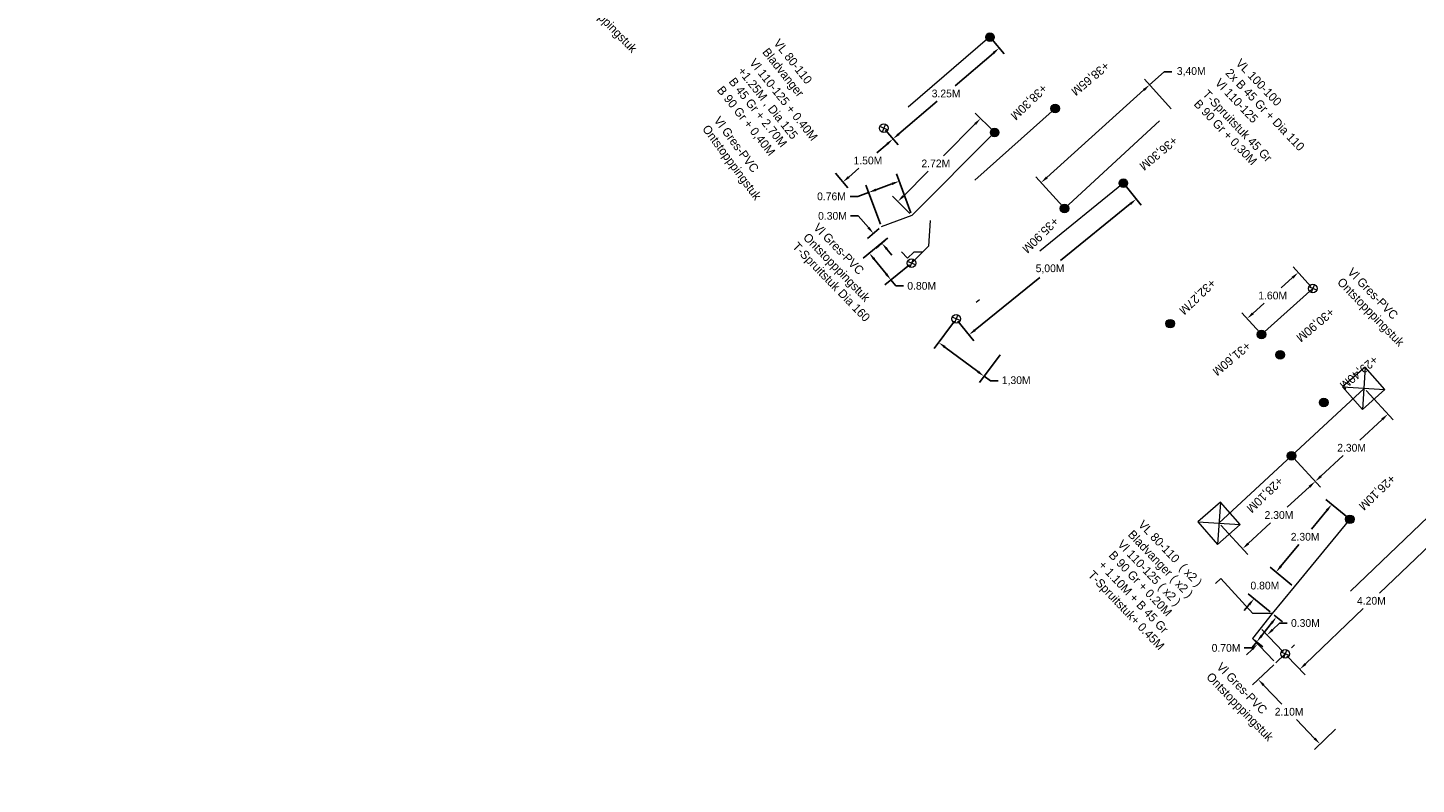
# Model space of a CAD drawing. Header units: inches. Extents: x 0 to 191500, y 0 to 342750.
# Tile 150 of 256: x 186751 to 186783, y 331665 to 331683. Entities that reach past the tile are written whole.
import ezdxf

# ---------------------------------------------------------------- set-up
doc = ezdxf.new("R2010")
doc.units = ezdxf.units.IN
doc.header["$MEASUREMENT"] = 0
for name, pattern in [('RI-HWA_HUISAANSLUITING', [4.8, 3, -1.8]), ('RI-HWA_KOLKAANSLUITING', [4.3, 2.5, -1.8]), ('RI-VWA_HUISAANSLUITING', [6.1, 2.5, -1.8, 0, -1.8])]:
    doc.linetypes.add(name, pattern=pattern)
doc.layers.get('0').update_dxf_attribs({"lineweight": 20})
doc.layers.get('DefPoints').update_dxf_attribs({"lineweight": 20})
for name, color, linetype, lineweight in [('ECW', 150, 'Continuous', 20), ('N-WE-RI-HWA-MAATVOERING-T25', 151, 'Continuous', 20), ('N-WE-RI-HWA_HUISAANSLUITING', 150, 'RI-HWA_HUISAANSLUITING', 20), ('N-WE-RI-HWA_KOLK-S', 150, 'Continuous', 20), ('N-WE-RI-HWA_KOLKAANSLUITING', 150, 'RI-HWA_KOLKAANSLUITING', 20), ('N-WE-RI-INLAAT', 7, 'Continuous', 20), ('N-WE-RI-VWA-MAATVOERING-T25', 30, 'Continuous', 20), ('N-WE-RI-VWA_HUISAANSLUITING', 20, 'RI-VWA_HUISAANSLUITING', 20), ('N-WE-RI-VWA_RIOOLPUT_ONTSTOPPINGSPUT-G', 30, 'Continuous', 20), ('Tekst algemeen', 7, 'Continuous', 20)]:
    doc.layers.add(name, color=color, linetype=linetype, lineweight=lineweight)
doc.dimstyles.get("Standard").update_dxf_attribs({"dimtxt": 0.18, "dimasz": 0.18, "dimexe": 0.18, "dimexo": 0.0625, "dimgap": 0.09, "dimtad": 0, "dimtih": 1, "dimtoh": 1, "dimdec": 4, "dimzin": 0, "dimdsep": 46, "dimtxsty": 'Standard', "dimcen": 0.09, "dimadec": 0, "dimazin": 0, "dimtfac": 1, "dimtdec": 4, "dimtofl": 0, "dimtmove": 0, "dimatfit": 3, "dimfxl": 1, "dimtolj": 1, "dimtzin": 0, "dimarcsym": 0})
picture_1 = doc.add_image_def('image1.ecw', size_in_pixel=(220000, 285000))

# ---------------------------------------------------------------- blocks, each defined once
blk = doc.blocks.new('*D3121')
at = {"layer": 'DefPoints', "color": 0, "transparency": 16777216}
for p in [(186780.774, 331676.978), (186779.25, 331676.279), (186779.586, 331675.907)]:
    blk.add_point(p, dxfattribs=at)
at = {"layer": 'N-WE-RI-VWA-MAATVOERING-T25', "color": 0, "lineweight": -2, "transparency": 16777216}
for p, q in [((186780.732, 331677.025), (186780.318, 331677.484)), ((186780.305, 331677.23), (186780.044, 331676.994)), ((186779.384, 331676.399), (186779.645, 331676.634)), ((186779.544, 331675.953), (186779.13, 331676.412))]:
    blk.add_line(p, q, dxfattribs=at)
at = {"layer": 'N-WE-RI-VWA-MAATVOERING-T25', "color": 0, "transparency": 16777216}
for points in [[(186780.285, 331677.252), (186780.325, 331677.207), (186780.439, 331677.35)], [(186779.364, 331676.422), (186779.404, 331676.377), (186779.25, 331676.279)]]:
    blk.add_solid(points, dxfattribs=at)
at = {"layer": 'N-WE-RI-VWA-MAATVOERING-T25', "color": 0, "transparency": 16777216, "insert": (186779.844, 331676.814), "char_height": 0.18, "attachment_point": 5}
blk.add_mtext('\\A1;1.60M', dxfattribs=at)
blk = doc.blocks.new('*D3122')
at = {"layer": 'DefPoints', "color": 0, "transparency": 16777216}
for p in [(186776.986, 331681.711), (186777.53, 331681.108), (186775.009, 331678.836)]:
    blk.add_point(p, dxfattribs=at)
at = {"layer": 'N-WE-RI-HWA-MAATVOERING-T25', "color": 0, "lineweight": -2, "transparency": 16777216}
for p, q in [((186777.488, 331681.155), (186776.866, 331681.845)), ((186776.986, 331681.711), (186777.322, 331682.014)), ((186777.322, 331682.014), (186777.502, 331682.014)), ((186774.6, 331679.559), (186776.853, 331681.59)), ((186774.967, 331678.882), (186774.345, 331679.572))]:
    blk.add_line(p, q, dxfattribs=at)
at = {"layer": 'N-WE-RI-HWA-MAATVOERING-T25', "color": 0, "transparency": 16777216}
for points in [[(186776.832, 331681.613), (186776.873, 331681.568), (186776.986, 331681.711)], [(186774.579, 331679.581), (186774.62, 331679.537), (186774.466, 331679.438)]]:
    blk.add_solid(points, dxfattribs=at)
at = {"layer": 'N-WE-RI-HWA-MAATVOERING-T25', "color": 0, "transparency": 16777216, "insert": (186777.952, 331682.014), "char_height": 0.18, "attachment_point": 5}
blk.add_mtext('\\A1;3,40M', dxfattribs=at)
blk = doc.blocks.new('*D3123')
at = {"layer": 'DefPoints', "color": 0, "transparency": 16777216}
for p in [(186772.492, 331676.271), (186773.549, 331675.485), (186773.142, 331674.938)]:
    blk.add_point(p, dxfattribs=at)
at = {"layer": 'N-WE-RI-VWA-MAATVOERING-T25', "color": 0, "lineweight": -2, "transparency": 16777216}
for p, q in [((186772.455, 331676.221), (186771.978, 331675.581)), ((186772.23, 331675.617), (186772.998, 331675.046)), ((186773.512, 331675.435), (186773.035, 331674.794)), ((186773.142, 331674.938), (186773.287, 331674.831)), ((186773.287, 331674.831), (186773.467, 331674.831))]:
    blk.add_line(p, q, dxfattribs=at)
at = {"layer": 'N-WE-RI-VWA-MAATVOERING-T25', "color": 0, "transparency": 16777216}
for points in [[(186772.248, 331675.642), (186772.212, 331675.593), (186772.085, 331675.725)], [(186773.016, 331675.07), (186772.98, 331675.022), (186773.142, 331674.938)]]:
    blk.add_solid(points, dxfattribs=at)
at = {"layer": 'N-WE-RI-VWA-MAATVOERING-T25', "color": 0, "transparency": 16777216, "insert": (186773.887, 331674.831), "char_height": 0.18, "attachment_point": 5}
blk.add_mtext('\\A1;1,30M', dxfattribs=at)
blk = doc.blocks.new('*D3124')
at = {"layer": 'DefPoints', "color": 0, "transparency": 16777216}
for p in [(186776.376, 331679.425), (186776.676, 331679.056), (186772.492, 331676.271)]:
    blk.add_point(p, dxfattribs=at)
at = {"layer": 'N-WE-RI-VWA-MAATVOERING-T25', "color": 0, "lineweight": -2, "transparency": 16777216}
for p, q in [((186776.415, 331679.376), (186776.789, 331678.916)), ((186776.536, 331678.942), (186774.914, 331677.626)), ((186772.932, 331676.016), (186774.434, 331677.236)), ((186772.532, 331676.223), (186772.905, 331675.762))]:
    blk.add_line(p, q, dxfattribs=at)
at = {"layer": 'N-WE-RI-VWA-MAATVOERING-T25', "color": 0, "transparency": 16777216}
for points in [[(186776.517, 331678.965), (186776.555, 331678.919), (186776.676, 331679.056)], [(186772.913, 331676.039), (186772.951, 331675.992), (186772.792, 331675.902)]]:
    blk.add_solid(points, dxfattribs=at)
at = {"layer": 'N-WE-RI-VWA-MAATVOERING-T25', "color": 0, "transparency": 16777216, "insert": (186774.674, 331677.431), "char_height": 0.18, "attachment_point": 5}
blk.add_mtext('\\A1;5,00M', dxfattribs=at)
blk = doc.blocks.new('*D3075')
at = {"layer": 'DefPoints', "color": 0, "transparency": 16777216}
for p in [(186770.949, 331678.185), (186771.453, 331677.564), (186770.978, 331677.178)]:
    blk.add_point(p, dxfattribs=at)
at = {"layer": 'N-WE-RI-VWA-MAATVOERING-T25', "color": 0, "lineweight": -2, "transparency": 16777216}
for p, q in [((186770.901, 331678.146), (186770.334, 331677.686)), ((186770.588, 331677.66), (186770.865, 331677.318)), ((186771.405, 331677.525), (186770.839, 331677.065)), ((186770.978, 331677.178), (186771.092, 331677.039)), ((186771.092, 331677.039), (186771.272, 331677.039))]:
    blk.add_line(p, q, dxfattribs=at)
at = {"layer": 'N-WE-RI-VWA-MAATVOERING-T25', "color": 0, "transparency": 16777216}
for points in [[(186770.611, 331677.679), (186770.564, 331677.641), (186770.474, 331677.799)], [(186770.888, 331677.337), (186770.842, 331677.299), (186770.978, 331677.178)]]:
    blk.add_solid(points, dxfattribs=at)
at = {"layer": 'N-WE-RI-VWA-MAATVOERING-T25', "color": 0, "transparency": 16777216, "insert": (186771.692, 331677.039), "char_height": 0.18, "attachment_point": 5}
blk.add_mtext('\\A1;0.80M', dxfattribs=at)
blk = doc.blocks.new('*D3076')
at = {"layer": 'DefPoints', "color": 0, "transparency": 16777216}
for p in [(186770.754, 331678.413), (186770.767, 331678.029), (186770.949, 331678.185)]:
    blk.add_point(p, dxfattribs=at)
at = {"layer": 'N-WE-RI-HWA-MAATVOERING-T25', "color": 0, "lineweight": -2, "transparency": 16777216}
for p, q in [((186770.22, 331678.665), (186770.04, 331678.665)), ((186770.454, 331678.393), (186770.22, 331678.665)), ((186770.706, 331678.372), (186770.435, 331678.139)), ((186770.902, 331678.144), (186770.631, 331677.911)), ((186770.884, 331677.892), (186771.002, 331677.756))]:
    blk.add_line(p, q, dxfattribs=at)
at = {"layer": 'N-WE-RI-HWA-MAATVOERING-T25', "color": 0, "transparency": 16777216}
for points in [[(186770.477, 331678.412), (186770.431, 331678.373), (186770.572, 331678.256)], [(186770.907, 331677.912), (186770.862, 331677.873), (186770.767, 331678.029)]]:
    blk.add_solid(points, dxfattribs=at)
at = {"layer": 'N-WE-RI-HWA-MAATVOERING-T25', "color": 0, "transparency": 16777216, "insert": (186769.62, 331678.665), "char_height": 0.18, "attachment_point": 5}
blk.add_mtext('\\A1;0.30M', dxfattribs=at)
blk = doc.blocks.new('*D3082')
at = {"layer": 'DefPoints', "color": 0, "transparency": 16777216}
for p in [(186779.915, 331668.281), (186781.348, 331666.784), (186780.942, 331666.396)]:
    blk.add_point(p, dxfattribs=at)
at = {"layer": 'N-WE-RI-VWA-MAATVOERING-T25', "color": 0, "lineweight": -2, "transparency": 16777216}
for p, q in [((186779.87, 331668.238), (186779.379, 331667.768)), ((186779.634, 331667.763), (186780.053, 331667.324)), ((186780.818, 331666.526), (186780.398, 331666.964)), ((186781.303, 331666.741), (186780.812, 331666.271))]:
    blk.add_line(p, q, dxfattribs=at)
at = {"layer": 'N-WE-RI-VWA-MAATVOERING-T25', "color": 0, "transparency": 16777216}
for points in [[(186779.655, 331667.783), (186779.612, 331667.742), (186779.509, 331667.893)], [(186780.839, 331666.546), (186780.796, 331666.505), (186780.942, 331666.396)]]:
    blk.add_solid(points, dxfattribs=at)
at = {"layer": 'N-WE-RI-VWA-MAATVOERING-T25', "color": 0, "transparency": 16777216, "insert": (186780.226, 331667.144), "char_height": 0.18, "attachment_point": 5}
blk.add_mtext('\\A1;2.10M', dxfattribs=at)
blk = doc.blocks.new('*D3083')
at = {"layer": 'DefPoints', "color": 0, "transparency": 16777216}
for p in [(186783.457, 331671.672), (186780.132, 331668.489), (186780.475, 331668.131)]:
    blk.add_point(p, dxfattribs=at)
at = {"layer": 'N-WE-RI-VWA-MAATVOERING-T25', "color": 0, "lineweight": -2, "transparency": 16777216}
for p, q in [((186783.5, 331671.627), (186783.924, 331671.184)), ((186783.67, 331671.189), (186782.325, 331669.902)), ((186780.605, 331668.255), (186781.949, 331669.542)), ((186780.175, 331668.444), (186780.599, 331668.001))]:
    blk.add_line(p, q, dxfattribs=at)
at = {"layer": 'N-WE-RI-VWA-MAATVOERING-T25', "color": 0, "transparency": 16777216}
for points in [[(186783.649, 331671.211), (186783.69, 331671.168), (186783.8, 331671.314)], [(186780.584, 331668.277), (186780.625, 331668.234), (186780.475, 331668.131)]]:
    blk.add_solid(points, dxfattribs=at)
at = {"layer": 'N-WE-RI-VWA-MAATVOERING-T25', "color": 0, "transparency": 16777216, "insert": (186782.137, 331669.722), "char_height": 0.18, "attachment_point": 5}
blk.add_mtext('\\A1;4.20M', dxfattribs=at)
blk = doc.blocks.new('*D3084')
at = {"layer": 'DefPoints', "color": 0, "transparency": 16777216}
for p in [(186779.713, 331668.926), (186779.915, 331668.281), (186780.132, 331668.489)]:
    blk.add_point(p, dxfattribs=at)
at = {"layer": 'N-WE-RI-VWA-MAATVOERING-T25', "color": 0, "lineweight": -2, "transparency": 16777216}
for p, q in [((186779.843, 331669.051), (186780.004, 331669.205)), ((186780.004, 331669.205), (186780.184, 331669.205)), ((186780.089, 331668.534), (186779.589, 331669.056)), ((186779.366, 331668.594), (186779.236, 331668.47)), ((186779.872, 331668.327), (186779.372, 331668.849))]:
    blk.add_line(p, q, dxfattribs=at)
at = {"layer": 'N-WE-RI-VWA-MAATVOERING-T25', "color": 0, "transparency": 16777216}
for points in [[(186779.822, 331669.072), (186779.864, 331669.029), (186779.713, 331668.926)], [(186779.346, 331668.616), (186779.387, 331668.573), (186779.496, 331668.719)]]:
    blk.add_solid(points, dxfattribs=at)
at = {"layer": 'N-WE-RI-VWA-MAATVOERING-T25', "color": 0, "transparency": 16777216, "insert": (186780.604, 331669.205), "char_height": 0.18, "attachment_point": 5}
blk.add_mtext('\\A1;0.30M', dxfattribs=at)
blk = doc.blocks.new('*D3087')
at = {"layer": 'DefPoints', "color": 0, "transparency": 16777216}
for p in [(186781.97, 331674.653), (186780.283, 331673.089), (186780.833, 331672.496)]:
    blk.add_point(p, dxfattribs=at)
at = {"layer": 'N-WE-RI-HWA-MAATVOERING-T25', "color": 0, "lineweight": -2, "transparency": 16777216}
for p, q in [((186782.013, 331674.607), (186782.642, 331673.927)), ((186782.388, 331673.937), (186781.871, 331673.457)), ((186780.965, 331672.618), (186781.482, 331673.097)), ((186780.326, 331673.043), (186780.956, 331672.364))]:
    blk.add_line(p, q, dxfattribs=at)
at = {"layer": 'N-WE-RI-HWA-MAATVOERING-T25', "color": 0, "transparency": 16777216}
for points in [[(186782.368, 331673.959), (186782.408, 331673.915), (186782.52, 331674.059)], [(186780.945, 331672.64), (186780.986, 331672.596), (186780.833, 331672.496)]]:
    blk.add_solid(points, dxfattribs=at)
at = {"layer": 'N-WE-RI-HWA-MAATVOERING-T25', "color": 0, "transparency": 16777216, "insert": (186781.677, 331673.277), "char_height": 0.18, "attachment_point": 5}
blk.add_mtext('\\A1;2.30M', dxfattribs=at)
blk = doc.blocks.new('*D3088')
at = {"layer": 'DefPoints', "color": 0, "transparency": 16777216}
for p in [(186780.283, 331673.089), (186778.596, 331671.526), (186779.146, 331670.932)]:
    blk.add_point(p, dxfattribs=at)
at = {"layer": 'N-WE-RI-HWA-MAATVOERING-T25', "color": 0, "lineweight": -2, "transparency": 16777216}
for p, q in [((186780.326, 331673.043), (186780.956, 331672.364)), ((186780.701, 331672.373), (186780.184, 331671.894)), ((186778.639, 331671.48), (186779.269, 331670.8)), ((186779.278, 331671.055), (186779.796, 331671.534))]:
    blk.add_line(p, q, dxfattribs=at)
at = {"layer": 'N-WE-RI-HWA-MAATVOERING-T25', "color": 0, "transparency": 16777216}
for points in [[(186780.681, 331672.395), (186780.722, 331672.351), (186780.833, 331672.496)], [(186779.258, 331671.077), (186779.299, 331671.033), (186779.146, 331670.932)]]:
    blk.add_solid(points, dxfattribs=at)
at = {"layer": 'N-WE-RI-HWA-MAATVOERING-T25', "color": 0, "transparency": 16777216, "insert": (186779.99, 331671.714), "char_height": 0.18, "attachment_point": 5}
blk.add_mtext('\\A1;2.30M', dxfattribs=at)
blk = doc.blocks.new('*D2917')
at = {"layer": 'DefPoints', "color": 0, "transparency": 16777216}
for p in [(186781.636, 331671.616), (186779.922, 331670.388), (186780.34, 331670.043)]:
    blk.add_point(p, dxfattribs=at)
at = {"layer": 'N-WE-RI-HWA-MAATVOERING-T25', "color": 0, "lineweight": -2, "transparency": 16777216}
for p, q in [((186781.102, 331671.822), (186780.746, 331671.389)), ((186781.587, 331671.655), (186781.078, 331672.075)), ((186780.036, 331670.527), (186780.449, 331671.029)), ((186780.292, 331670.083), (186779.783, 331670.503))]:
    blk.add_line(p, q, dxfattribs=at)
at = {"layer": 'N-WE-RI-HWA-MAATVOERING-T25', "color": 0, "transparency": 16777216}
for points in [[(186781.079, 331671.841), (186781.125, 331671.803), (186781.217, 331671.961)], [(186780.013, 331670.546), (186780.059, 331670.508), (186779.922, 331670.388)]]:
    blk.add_solid(points, dxfattribs=at)
at = {"layer": 'N-WE-RI-HWA-MAATVOERING-T25', "color": 0, "transparency": 16777216, "insert": (186780.598, 331671.209), "char_height": 0.18, "attachment_point": 5}
blk.add_mtext('\\A1;2.30M', dxfattribs=at)
blk = doc.blocks.new('*D2918')
at = {"layer": 'DefPoints', "color": 0, "transparency": 16777216}
for p in [(186780.34, 331670.043), (186779.412, 331669.773), (186779.831, 331669.427)]:
    blk.add_point(p, dxfattribs=at)
at = {"layer": 'N-WE-RI-HWA-MAATVOERING-T25', "color": 0, "lineweight": -2, "transparency": 16777216}
for p, q in [((186780.292, 331670.083), (186779.783, 331670.504)), ((186780.037, 331670.528), (186780.152, 331670.667)), ((186779.782, 331669.467), (186779.274, 331669.887)), ((186779.298, 331669.634), (186779.183, 331669.495))]:
    blk.add_line(p, q, dxfattribs=at)
at = {"layer": 'N-WE-RI-HWA-MAATVOERING-T25', "color": 0, "transparency": 16777216}
for points in [[(186780.014, 331670.547), (186780.06, 331670.509), (186779.922, 331670.389)], [(186779.275, 331669.653), (186779.321, 331669.615), (186779.412, 331669.773)]]:
    blk.add_solid(points, dxfattribs=at)
at = {"layer": 'N-WE-RI-HWA-MAATVOERING-T25', "color": 0, "transparency": 16777216, "insert": (186779.663, 331670.075), "char_height": 0.18, "attachment_point": 5}
blk.add_mtext('\\A1;0.80M', dxfattribs=at)
blk = doc.blocks.new('*D2919')
at = {"layer": 'DefPoints', "color": 0, "transparency": 16777216}
for p in [(186779.831, 331669.427), (186779.372, 331668.849), (186779.473, 331668.768)]:
    blk.add_point(p, dxfattribs=at)
at = {"layer": 'N-WE-RI-HWA-MAATVOERING-T25', "color": 0, "lineweight": -2, "transparency": 16777216}
for p, q in [((186779.82, 331669.205), (186779.585, 331668.909)), ((186779.88, 331669.388), (186780.073, 331669.234)), ((186779.361, 331668.627), (186779.181, 331668.627)), ((186779.473, 331668.768), (186779.361, 331668.627)), ((186779.421, 331668.81), (186779.614, 331668.656))]:
    blk.add_line(p, q, dxfattribs=at)
at = {"layer": 'N-WE-RI-HWA-MAATVOERING-T25', "color": 0, "transparency": 16777216}
for points in [[(186779.797, 331669.224), (186779.844, 331669.187), (186779.932, 331669.346)], [(186779.562, 331668.928), (186779.609, 331668.891), (186779.473, 331668.768)]]:
    blk.add_solid(points, dxfattribs=at)
at = {"layer": 'N-WE-RI-HWA-MAATVOERING-T25', "color": 0, "transparency": 16777216, "insert": (186778.761, 331668.627), "char_height": 0.18, "attachment_point": 5}
blk.add_mtext('\\A1;0.70M', dxfattribs=at)
blk = doc.blocks.new('*D2932')
at = {"layer": 'DefPoints', "color": 0, "transparency": 16777216}
for p in [(186773.278, 331682.817), (186770.809, 331680.702), (186771.024, 331680.451)]:
    blk.add_point(p, dxfattribs=at)
at = {"layer": 'N-WE-RI-VWA-MAATVOERING-T25', "color": 0, "lineweight": -2, "transparency": 16777216}
for p, q in [((186773.319, 331682.769), (186773.61, 331682.429)), ((186773.356, 331682.448), (186772.469, 331681.688)), ((186771.161, 331680.568), (186772.049, 331681.328)), ((186770.85, 331680.655), (186771.142, 331680.315))]:
    blk.add_line(p, q, dxfattribs=at)
at = {"layer": 'N-WE-RI-VWA-MAATVOERING-T25', "color": 0, "transparency": 16777216}
for points in [[(186773.337, 331682.471), (186773.376, 331682.426), (186773.493, 331682.565)], [(186771.142, 331680.591), (186771.181, 331680.546), (186771.024, 331680.451)]]:
    blk.add_solid(points, dxfattribs=at)
at = {"layer": 'N-WE-RI-VWA-MAATVOERING-T25', "color": 0, "transparency": 16777216, "insert": (186772.259, 331681.508), "char_height": 0.18, "attachment_point": 5}
blk.add_mtext('\\A1;3.25M', dxfattribs=at)
blk = doc.blocks.new('*D2933')
at = {"layer": 'DefPoints', "color": 0, "transparency": 16777216}
for p in [(186770.809, 331680.702), (186769.645, 331679.702), (186769.861, 331679.451)]:
    blk.add_point(p, dxfattribs=at)
at = {"layer": 'N-WE-RI-VWA-MAATVOERING-T25', "color": 0, "lineweight": -2, "transparency": 16777216}
for p, q in [((186770.85, 331680.655), (186771.142, 331680.315)), ((186770.888, 331680.334), (186770.652, 331680.131)), ((186769.686, 331679.654), (186769.978, 331679.314)), ((186769.997, 331679.568), (186770.234, 331679.771))]:
    blk.add_line(p, q, dxfattribs=at)
at = {"layer": 'N-WE-RI-VWA-MAATVOERING-T25', "color": 0, "transparency": 16777216}
for points in [[(186770.869, 331680.357), (186770.908, 331680.312), (186771.025, 331680.452)], [(186769.978, 331679.591), (186770.017, 331679.545), (186769.861, 331679.451)]]:
    blk.add_solid(points, dxfattribs=at)
at = {"layer": 'N-WE-RI-VWA-MAATVOERING-T25', "color": 0, "transparency": 16777216, "insert": (186770.443, 331679.951), "char_height": 0.18, "attachment_point": 5}
blk.add_mtext('\\A1;1.50M', dxfattribs=at)
blk = doc.blocks.new('*D3143')
at = {"layer": 'DefPoints', "color": 0, "transparency": 16777216}
for p in [(186773.386, 331680.604), (186771.139, 331678.999), (186771.464, 331678.675)]:
    blk.add_point(p, dxfattribs=at)
at = {"layer": 'N-WE-RI-HWA-MAATVOERING-T25', "color": 0, "lineweight": -2, "transparency": 16777216}
for p, q in [((186772.934, 331680.801), (186772.2, 331680.064)), ((186773.342, 331680.648), (186772.933, 331681.055)), ((186771.266, 331679.127), (186771.841, 331679.704)), ((186771.42, 331678.719), (186771.011, 331679.126))]:
    blk.add_line(p, q, dxfattribs=at)
at = {"layer": 'N-WE-RI-HWA-MAATVOERING-T25', "color": 0, "transparency": 16777216}
for points in [[(186772.913, 331680.822), (186772.955, 331680.78), (186773.061, 331680.928)], [(186771.244, 331679.148), (186771.287, 331679.106), (186771.139, 331678.999)]]:
    blk.add_solid(points, dxfattribs=at)
at = {"layer": 'N-WE-RI-HWA-MAATVOERING-T25', "color": 0, "transparency": 16777216, "insert": (186772.02, 331679.884), "char_height": 0.18, "attachment_point": 5}
blk.add_mtext('\\A1;2.72M', dxfattribs=at)
blk = doc.blocks.new('*D3144')
at = {"layer": 'DefPoints', "color": 0, "transparency": 16777216}
for p in [(186770.46, 331679.209), (186771.464, 331678.675), (186770.754, 331678.413)]:
    blk.add_point(p, dxfattribs=at)
at = {"layer": 'N-WE-RI-HWA-MAATVOERING-T25', "color": 0, "lineweight": -2, "transparency": 16777216}
for p, q in [((186771.442, 331678.734), (186771.108, 331679.64)), ((186770.46, 331679.209), (186770.212, 331679.118)), ((186770.732, 331678.471), (186770.397, 331679.378)), ((186771.001, 331679.409), (186770.628, 331679.272)), ((186770.212, 331679.118), (186770.032, 331679.118))]:
    blk.add_line(p, q, dxfattribs=at)
at = {"layer": 'N-WE-RI-HWA-MAATVOERING-T25', "color": 0, "transparency": 16777216}
for points in [[(186770.618, 331679.3), (186770.639, 331679.243), (186770.46, 331679.209)], [(186770.991, 331679.437), (186771.012, 331679.381), (186771.17, 331679.471)]]:
    blk.add_solid(points, dxfattribs=at)
at = {"layer": 'N-WE-RI-HWA-MAATVOERING-T25', "color": 0, "transparency": 16777216, "insert": (186769.597, 331679.118), "char_height": 0.18, "attachment_point": 5}
blk.add_mtext('\\A1;0.76M', dxfattribs=at)
blk = doc.blocks.new('A$C2C270354')
h = blk.add_hatch(color=256)
h.dxf.hatch_style = 1
edge = h.paths.add_edge_path()
edge.add_arc((0, 0), 0.1, 0, 360)
blk.add_circle((0, 0), 0.1)

msp = doc.modelspace()

# ---------------------------------------------------------------- linework, layer by layer
at = {"layer": 'N-WE-RI-HWA_HUISAANSLUITING'}
for p, q in [((186775.00916, 331678.83585), (186777.49944, 331681.13464)), ((186773.38637, 331680.60405), (186771.46407, 331678.67492)), ((186771.46407, 331678.67492), (186770.7536, 331678.41267)), ((186781.63555, 331671.61567), (186780.34047, 331670.04322)), ((186778.64276, 331670.24256), (186778.51763, 331670.12654)), ((186779.38064, 331669.42676), (186778.64276, 331670.24256)), ((186780.34047, 331670.04322), (186779.83064, 331669.42672)), ((186779.83064, 331669.42672), (186779.37179, 331668.84895)), ((186779.83064, 331669.42672), (186779.38064, 331669.42676))]:
    msp.add_line(p, q, dxfattribs=at)
at = {"layer": 'N-WE-RI-HWA_KOLK-S'}
for p, q in [((186781.99122, 331675.15157), (186781.46755, 331674.69242)), ((186781.99122, 331675.15157), (186781.92669, 331674.16875)), ((186782.45037, 331674.6279), (186781.99122, 331675.15157)), ((186781.46755, 331674.69242), (186782.45037, 331674.6279)), ((186781.46755, 331674.69242), (186781.92669, 331674.16875)), ((186781.92669, 331674.16875), (186782.45037, 331674.6279)), ((186778.62871, 331672.01701), (186778.10503, 331671.55787)), ((186778.62871, 331672.01701), (186778.56418, 331671.03419)), ((186779.08785, 331671.49334), (186778.62871, 331672.01701)), ((186778.10503, 331671.55787), (186779.08785, 331671.49334)), ((186778.10503, 331671.55787), (186778.56418, 331671.03419)), ((186778.56418, 331671.03419), (186779.08785, 331671.49334))]:
    msp.add_line(p, q, dxfattribs=at)
at = {"layer": 'N-WE-RI-HWA_KOLKAANSLUITING'}
for q in [(186781.97019, 331674.65256), (186778.59644, 331671.5256)]:
    msp.add_line((186780.28322, 331673.08918), q, dxfattribs=at)
at = {"layer": 'N-WE-RI-VWA_HUISAANSLUITING'}
for p, q in [((186773.27361, 331682.82134), (186770.80933, 331680.70242)), ((186774.79098, 331681.15999), (186771.88532, 331678.55863)), ((186776.37579, 331679.4248), (186772.49218, 331676.27149)), ((186771.88532, 331678.55863), (186771.85221, 331677.95954)), ((186771.45346, 331677.56414), (186771.85221, 331677.95954)), ((186771.85221, 331677.95954), (186771.71019, 331677.81872)), ((186771.36072, 331677.68586), (186771.21928, 331677.82726)), ((186771.51019, 331677.81874), (186771.36072, 331677.68586)), ((186771.71019, 331677.81872), (186771.51019, 331677.81874)), ((186779.58559, 331675.90681), (186780.77388, 331676.97824)), ((186783.45685, 331671.67183), (186780.13182, 331668.48883)), ((186780.13182, 331668.48883), (186779.91511, 331668.28138))]:
    msp.add_line(p, q, dxfattribs=at)
at = {"layer": 'N-WE-RI-VWA_RIOOLPUT_ONTSTOPPINGSPUT-G'}
for p, q in [((186770.84834, 331680.7945), (186770.77033, 331680.61035)), ((186770.90141, 331680.66342), (186770.71725, 331680.74143)), ((186771.54554, 331677.52513), (186771.36138, 331677.60314)), ((186771.49246, 331677.65622), (186771.41445, 331677.47206)), ((186780.86596, 331676.93923), (186780.6818, 331677.01724)), ((186780.81288, 331677.07032), (186780.73487, 331676.88616)), ((186772.58426, 331676.23248), (186772.4001, 331676.31049)), ((186772.53118, 331676.36357), (186772.45317, 331676.17941)), ((186780.17083, 331668.58091), (186780.09282, 331668.39675)), ((186780.2239, 331668.44982), (186780.03974, 331668.52783))]:
    msp.add_line(p, q, dxfattribs=at)
for centre in [(186770.80933, 331680.70242), (186771.45346, 331677.56414), (186780.77388, 331676.97824), (186772.49218, 331676.27149), (186780.13182, 331668.48883)]:
    msp.add_circle(centre, 0.1, dxfattribs=at)

# ---------------------------------------------------------------- block references
at = {"layer": 'N-WE-RI-INLAAT', "rotation": 311.4301972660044}
for p in [(186773.27792, 331682.81663), (186774.79098, 331681.15999), (186773.38637, 331680.60405), (186776.37579, 331679.4248), (186775.00916, 331678.83585), (186777.46363, 331676.16143), (186779.58559, 331675.90681), (186780.01748, 331675.43756), (186781.02906, 331674.32999), (186780.28322, 331673.08918), (186781.63555, 331671.61567)]:
    msp.add_blockref('A$C2C270354', p, dxfattribs=at)

# ---------------------------------------------------------------- texts
at = {"layer": 'N-WE-RI-HWA-MAATVOERING-T25'}
for s, rotation, p in [('+38,30M', 223.866334, (186774.49549, 331681.74246)), ('+35.90M', 224.625189, (186774.75601, 331678.6567)), ('+32,27M', 223.866334, (186778.40903, 331677.21863)), ('+28,10M', 223.866334, (186779.9765, 331672.61859)), ('+26,10M', 223.866334, (186782.58096, 331672.67287))]:
    msp.add_text(s, height=0.2, rotation=rotation, dxfattribs=at).set_placement(p)
at = {"layer": 'N-WE-RI-VWA-MAATVOERING-T25'}
for s, p in [('+38,65M', (186775.94822, 331682.26541)), ('+36,30M', (186777.53303, 331680.53022)), ('+30,90M', (186781.17472, 331676.54298)), ('+31,60M', (186779.23142, 331675.75873)), ('+29,40M', (186782.1863, 331675.43541))]:
    msp.add_text(s, height=0.2, rotation=219.947994, dxfattribs=at).set_placement(p)
at = {"layer": 'Tekst algemeen'}
for s, rotation, p in [('Ontstoppingstuk', 314.098581, (186763.61371, 331683.82709)), ('VL 80-110', 308.482308, (186768.23931, 331682.6737)), ('Bladvanger', 308.482308, (186767.97838, 331682.46628)), ('+1.25M , Dia 125', 308.482308, (186767.40604, 331682.02381)), ('Vl 110-125 + 0.40M', 308.482308, (186767.67902, 331682.22046)), ('2x B 45 Gr + Dia 110', 313.578251, (186778.73141, 331681.97033)), ('VL 100-100', 313.578251, (186778.97289, 331682.20011)), ('B 45 Gr + 2.70M', 308.482308, (186767.19862, 331681.77893)), ('Vl 110-125', 313.578251, (186778.48994, 331681.74055)), ('B 90 Gr + 0,40M', 308.482308, (186766.92563, 331681.58228)), ('T-Spruitstuk 45 Gr', 313.578251, (186778.20063, 331681.47877)), ('B 90 Gr + 0,30M', 313.578251, (186777.99779, 331681.25115)), ('Vl Gres-PVC', 306.453504, (186766.85265, 331680.88252)), ('Ontstopppingstuk', 306.453504, (186766.58454, 331680.68446)), ('Ontstopppingstuk', 314.098581, (186768.9236, 331678.14859)), ('Vl Gres-PVC', 314.098581, (186769.16298, 331678.38055)), ('T-Spruitstuk Dia 160', 314.098581, (186768.6738, 331677.93743)), ('Vl Gres-PVC', 314.098581, (186781.56763, 331677.34233)), ('Ontstopppingstuk', 314.098581, (186781.32825, 331677.11037)), ('VL 80-110  ( x2 )', 313.578251, (186776.70759, 331671.47837)), ('Vl 110-125 ( x2 )', 313.578251, (186776.22463, 331671.01881)), ('Bladvanger ( x2 )', 313.578251, (186776.46611, 331671.24859)), ('B 90 Gr + 0.20M', 313.578251, (186776.02218, 331670.76731)), ('+ 1.10M + B 45 Gr', 313.578251, (186775.7807, 331670.53753)), ('T-Spruitstuk+ 0.45M', 313.578251, (186775.53922, 331670.30775)), ('Vl Gres-PVC', 314.098581, (186778.52714, 331668.17074)), ('Ontstopppingstuk', 314.098581, (186778.28776, 331667.93877))]:
    msp.add_text(s, height=0.2, rotation=rotation, dxfattribs=at).set_placement(p)

# ---------------------------------------------------------------- dimensions: what is measured, and where the dimension line sits
at = {"layer": 'N-WE-RI-HWA-MAATVOERING-T25'}
for base, p1, p2, angle, text, picture, middle in [((186776.98626, 331681.71096), (186775.00916, 331678.83585), (186777.52957, 331681.10839), 42.039573, '3,40M', '*D3122', (186777.95226, 331682.01392)), ((186771.13861, 331678.99923), (186773.38637, 331680.60405), (186771.46407, 331678.67492), 225.101666, '2.72M', '*D3143', (186772.02042, 331679.88417)), ((186770.45957, 331679.20922), (186771.46407, 331678.67492), (186770.7536, 331678.41267), 200.260196, '0.76M', '*D3144', (186769.59652, 331679.11766)), ((186770.76711, 331678.02863), (186770.7536, 331678.41267), (186770.94919, 331678.1852), 310.690686, '0.30M', '*D3076', (186769.61952, 331678.66547)), ((186779.92151, 331670.38828), (186781.63555, 331671.61567), (186780.34047, 331670.04322), 230.524764, '2.30M', '*D2917', (186780.59756, 331671.20911)), ((186779.41238, 331669.77261), (186780.34047, 331670.04322), (186779.83064, 331669.42672), 230.410368, '0.80M', '*D2918', (186779.66251, 331670.07508))]:
    dim = msp.add_linear_dim(base=base, p1=p1, p2=p2, angle=angle, text=text, dimstyle='Standard', override={"dimtxsty": 'Standard'}, dxfattribs=at)
    dim.commit()
    dim.dimension.update_dxf_attribs({"geometry": picture, "text_midpoint": middle, "dimtype": 161})
for p1, p2, distance, text, picture, middle in [((186781.97019, 331674.65256), (186780.28322, 331673.08918), 0.80904, '2.30M', '*D3087', (186781.67663, 331673.27747)), ((186780.28322, 331673.08918), (186778.59644, 331671.5256), 0.80904, '2.30M', '*D3088', (186779.98983, 331671.71405)), ((186779.83064, 331669.42672), (186779.37179, 331668.84895), 0.12951, '0.70M', '*D2919', (186778.76126, 331668.62744))]:
    dim = msp.add_aligned_dim(p1=p1, p2=p2, distance=distance, text=text, dimstyle='Standard', override={"dimtxsty": 'Standard'}, dxfattribs=at)
    dim.commit()
    dim.dimension.update_dxf_attribs({"geometry": picture, "text_midpoint": middle})
at = {"layer": 'N-WE-RI-VWA-MAATVOERING-T25'}
for p1, p2, distance, text, picture, middle in [((186773.27792, 331682.81663), (186770.80933, 331680.70242), 0.33069, '3.25M', '*D2932', (186772.25873, 331681.50836)), ((186770.80933, 331680.70242), (186769.64534, 331679.70156), 0.33068, '1.50M', '*D2933', (186770.44293, 331679.95125)), ((186770.94919, 331678.1852), (186771.45346, 331677.56414), -0.612, '0.80M', '*D3075', (186771.69181, 331677.03863)), ((186780.77388, 331676.97824), (186779.58559, 331675.90681), -0.50074, '1.60M', '*D3121', (186779.84442, 331676.81441)), ((186783.45685, 331671.67183), (186780.13182, 331668.48883), 0.49562, '4.20M', '*D3083', (186782.13706, 331669.72231)), ((186779.91511, 331668.28138), (186781.34822, 331666.78432), -0.56207, '2.10M', '*D3082', (186780.22565, 331667.14417))]:
    dim = msp.add_aligned_dim(p1=p1, p2=p2, distance=distance, text=text, dimstyle='Standard', override={"dimtxsty": 'Standard'}, dxfattribs=at)
    dim.commit()
    dim.dimension.update_dxf_attribs({"geometry": picture, "text_midpoint": middle})
for base, p1, p2, angle, text, picture, middle in [((186776.67563, 331679.05552), (186772.49218, 331676.27149), (186776.37579, 331679.4248), 39.075013, '5,00M', '*D3124', (186774.67428, 331677.43052)), ((186773.14219, 331674.93842), (186772.49218, 331676.27149), (186773.54896, 331675.48498), 323.341539, '1,30M', '*D3123', (186773.88694, 331674.8307)), ((186779.71299, 331668.92635), (186779.91511, 331668.28138), (186780.13182, 331668.48883), 43.749791, '0.30M', '*D3084', (186780.60433, 331669.20524))]:
    dim = msp.add_linear_dim(base=base, p1=p1, p2=p2, angle=angle, text=text, dimstyle='Standard', override={"dimtxsty": 'Standard'}, dxfattribs=at)
    dim.commit()
    dim.dimension.update_dxf_attribs({"geometry": picture, "text_midpoint": middle, "dimtype": 161})

# ---------------------------------------------------------------- pictures from other files: only their frames are drawn
at = {"layer": 'ECW'}
image = msp.add_image(picture_1, insert=(180500, 328500), size_in_units=(11000, 14250), dxfattribs=at)
image.dxf.flags = 7

doc.saveas('drawing.dxf')
